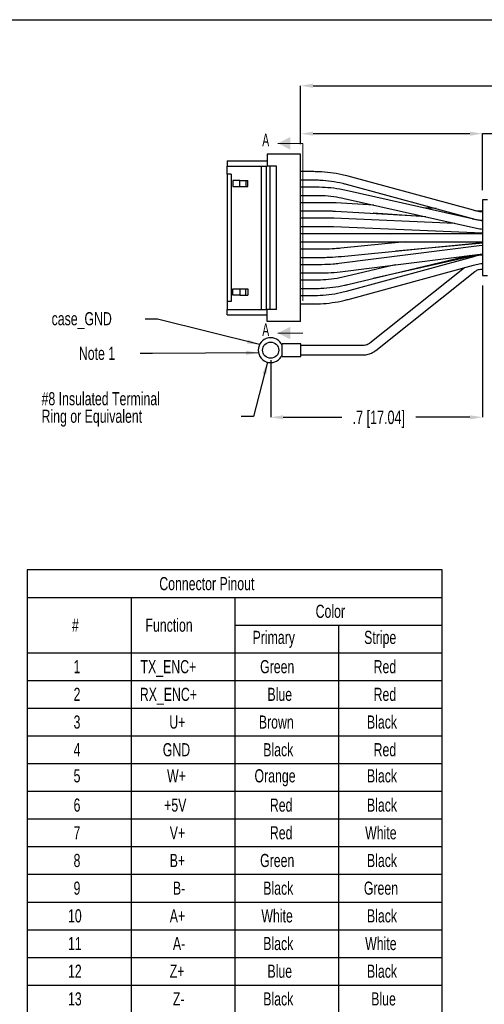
# Model space of a CAD drawing. Extents: x 897.4 to 914.4, y -8.5 to 2.5.
# Tile 2 of 36: x 901 to 904, y -3.8 to 2.5. Entities that reach past the tile are written whole.
import ezdxf

# ---------------------------------------------------------------- set-up
doc = ezdxf.new("R2010")
doc.units = 0
doc.header["$LTSCALE"] = 4
doc.header["$MEASUREMENT"] = 0
doc.linetypes.add('HIDDEN', pattern=[0.375, 0.25, -0.125])
doc.layers.get('0').update_dxf_attribs({"linetype": 'CONTINUOUS'})
doc.layers.get('DEFPOINTS').update_dxf_attribs({"linetype": 'CONTINUOUS'})
doc.layers.add('SLD-0', color=179, linetype='CONTINUOUS')
doc.styles.add('SLDTEXTSTYLE0', font='TXT', dxfattribs={"width": 0.7})
doc.styles.add('SLDTEXTSTYLE2', font='TXT', dxfattribs={"width": 0.605})
doc.styles.get("Standard").update_dxf_attribs({"font": 'romans.shx'})
doc.dimstyles.new('SLDDIMSTYLE0', dxfattribs={"dimtxt": 0.084961, "dimasz": 0.07874, "dimexe": 0, "dimexo": 0.0625, "dimgap": 0.02124, "dimtad": 0, "dimtih": 1, "dimtoh": 1, "dimdec": 1, "dimlfac": 0.5, "dimrnd": 1e-09, "dimzin": 4, "dimdsep": 46, "dimtxsty": 'SLDTEXTSTYLE0', "dimsah": 1, "dimcen": 0.09, "dimadec": 0, "dimazin": 1, "dimtfac": 1, "dimtdec": 1, "dimtofl": 0, "dimtmove": 0, "dimatfit": 3, "dimfxl": 0, "dimfrac": 2, "dimtolj": 1, "dimtzin": 12, "dimarcsym": 0})
doc.dimstyles.new('SLDDIMSTYLE2', dxfattribs={"dimtxt": 0.084961, "dimasz": 0.07874, "dimexe": 0, "dimexo": 0.0625, "dimgap": 0.02124, "dimtad": 0, "dimtih": 1, "dimtoh": 1, "dimdec": 1, "dimlfac": 0.5, "dimrnd": 1e-09, "dimzin": 4, "dimdsep": 46, "dimtxsty": 'SLDTEXTSTYLE0', "dimsah": 1, "dimcen": 0.09, "dimadec": 0, "dimazin": 1, "dimtfac": 1, "dimtdec": 1, "dimtofl": 0, "dimtmove": 0, "dimatfit": 3, "dimfxl": 0, "dimfrac": 2, "dimtolj": 1, "dimtzin": 12, "dimarcsym": 0})
doc.dimstyles.new('SLDDIMSTYLE3', dxfattribs={"dimtxt": 0.084961, "dimasz": 0.07874, "dimexe": 0, "dimexo": 0.0625, "dimgap": 0.02124, "dimtad": 0, "dimtih": 1, "dimtoh": 1, "dimlfac": 0.5, "dimrnd": 1e-09, "dimzin": 4, "dimdsep": 46, "dimtxsty": 'SLDTEXTSTYLE0', "dimsah": 1, "dimcen": 0.09, "dimadec": 0, "dimazin": 1, "dimtol": 1, "dimtp": 0.05, "dimtm": 0.05, "dimtfac": 1, "dimtofl": 0, "dimtmove": 0, "dimatfit": 3, "dimfxl": 0, "dimfrac": 2, "dimtolj": 1, "dimtzin": 0, "dimarcsym": 0})
doc.dimstyles.new('SLDDIMSTYLE4', dxfattribs={"dimtxt": 0.18, "dimasz": 0.07874, "dimexe": 0, "dimexo": 0.0625, "dimgap": 0, "dimtad": 0, "dimtih": 1, "dimtoh": 1, "dimdec": 0, "dimrnd": 1e-09, "dimzin": 0, "dimdsep": 46, "dimtxsty": 'Standard', "dimsah": 1, "dimcen": 0.09, "dimadec": 0, "dimazin": 0, "dimtfac": 0.07874, "dimtdec": 0, "dimtofl": 0, "dimtmove": 0, "dimatfit": 3, "dimfxl": 0, "dimfrac": 2, "dimtolj": 1, "dimtzin": 0, "dimarcsym": 0})

# ---------------------------------------------------------------- blocks, each defined once
blk = doc.blocks.new('SW_TABLEANNOTATION_1')
at = {"layer": 'SLD-0', "color": 0}
for p, q in [((0, 0), (0, -3.5134)), ((2.6307, 0), (0, 0)), ((2.6307, -3.5134), (2.6307, 0)), ((0, -0.1757), (2.6307, -0.1757)), ((0.6577, -0.1757), (0.6577, -3.5134)), ((1.3153, -0.1757), (1.3153, -3.5134)), ((1.3153, -0.3513), (2.6307, -0.3513)), ((1.973, -0.3513), (1.973, -3.5134)), ((0, -0.527), (2.6307, -0.527)), ((0, -0.7027), (2.6307, -0.7027)), ((0, -0.8784), (2.6307, -0.8784)), ((0, -1.054), (2.6307, -1.054)), ((0, -1.2297), (2.6307, -1.2297)), ((0, -1.4054), (2.6307, -1.4054)), ((0, -1.581), (2.6307, -1.581)), ((0, -1.7567), (2.6307, -1.7567)), ((0, -1.9324), (2.6307, -1.9324)), ((0, -2.1081), (2.6307, -2.1081)), ((0, -2.2837), (2.6307, -2.2837)), ((0, -2.4594), (2.6307, -2.4594)), ((0, -2.6351), (2.6307, -2.6351)), ((0, -2.8107), (2.6307, -2.8107)), ((0, -2.9864), (2.6307, -2.9864)), ((0, -3.1621), (2.6307, -3.1621)), ((0, -3.3377), (2.6307, -3.3377)), ((0, -3.5134), (2.6307, -3.5134))]:
    blk.add_line(p, q, dxfattribs=at)
at = {"layer": 'SLD-0', "color": 0, "attachment_point": 1, "style": 'SLDTEXTSTYLE0'}
for s, insert, char_height in [('Connector Pinout', (0.8369, -0.0461), 0.083333), ('Color', (1.8279, -0.2217), 0.08333), ('#', (0.2834, -0.3096), 0.0833), ('Function', (0.7493, -0.3096), 0.08333), ('Primary', (1.428, -0.3873), 0.08333), ('Stripe', (2.1354, -0.3873), 0.08333), ('1', (0.2935, -0.5731), 0.0833), ('TX_ENC+', (0.7179, -0.5731), 0.08333), ('Green', (1.476, -0.5731), 0.08333), ('Red', (2.1954, -0.5731), 0.08333), ('2', (0.2935, -0.7487), 0.0833), ('RX_ENC+', (0.7135, -0.7487), 0.08333), ('Blue', (1.5226, -0.7487), 0.08333), ('Red', (2.1954, -0.7487), 0.08333), ('3', (0.2935, -0.9244), 0.0833), ('U+', (0.9004, -0.9244), 0.08333), ('Brown', (1.468, -0.9244), 0.08333), ('Black', (2.1534, -0.9244), 0.08333), ('4', (0.2935, -1.1001), 0.0833), ('GND', (0.859, -1.1001), 0.08333), ('Black', (1.4958, -1.1001), 0.08333), ('Red', (2.1954, -1.1001), 0.08333), ('5', (0.2935, -1.2657), 0.0833), ('W+', (0.8861, -1.2657), 0.08333), ('Orange', (1.4405, -1.2657), 0.08333), ('Black', (2.1534, -1.2657), 0.08333), ('6', (0.2935, -1.4514), 0.0833), ('+5V', (0.8677, -1.4514), 0.08333), ('Red', (1.5378, -1.4514), 0.08333), ('Black', (2.1534, -1.4514), 0.08333), ('Red', (1.5378, -1.6271), 0.08333), ('White', (2.1416, -1.6271), 0.08333), ('7', (0.2935, -1.6271), 0.0833), ('V+', (0.9031, -1.6271), 0.08333), ('8', (0.2935, -1.8028), 0.0833), ('B+', (0.9029, -1.8028), 0.08333), ('Green', (1.476, -1.8028), 0.08333), ('Black', (2.1534, -1.8028), 0.08333), ('9', (0.2935, -1.9784), 0.0833), ('B-', (0.9231, -1.9784), 0.08333), ('Black', (1.4958, -1.9784), 0.08333), ('Green', (2.1337, -1.9784), 0.08333), ('10', (0.2582, -2.1541), 0.08333), ('A+', (0.9031, -2.1541), 0.08333), ('White', (1.4839, -2.1541), 0.08333), ('Black', (2.1534, -2.1541), 0.08333), ('11', (0.2582, -2.3298), 0.08333), ('A-', (0.9233, -2.3298), 0.08333), ('Black', (1.4958, -2.3298), 0.08333), ('White', (2.1416, -2.3298), 0.08333), ('Blue', (1.5226, -2.5055), 0.08333), ('Black', (2.1534, -2.5055), 0.08333), ('12', (0.2582, -2.5055), 0.08333), ('Z+', (0.903, -2.5055), 0.08333), ('13', (0.2582, -2.6811), 0.08333), ('Z-', (0.9232, -2.6811), 0.08333), ('Black', (1.4958, -2.6811), 0.08333), ('Blue', (2.1803, -2.6811), 0.08333), ('14', (0.2582, -2.8568), 0.08333), ('MCLRB', (0.7931, -2.8568), 0.08333), ('Yellow', (1.4675, -2.8568), 0.08333), ('Black', (2.1534, -2.8568), 0.08333), ('15', (0.2582, -3.0224), 0.08333), ('W-', (0.9063, -3.0224), 0.08333), ('Black', (1.4958, -3.0224), 0.08333), ('Orange', (2.0981, -3.0224), 0.08333), ('16', (0.2582, -3.2081), 0.08333), ('V-', (0.9233, -3.2081), 0.08333), ('White', (1.4839, -3.2081), 0.08333), ('Red', (2.1954, -3.2081), 0.08333), ('17', (0.2582, -3.3838), 0.08333), ('U-', (0.9206, -3.3838), 0.08333), ('Black', (1.4958, -3.3838), 0.08333), ('Brown', (2.1257, -3.3838), 0.08333)]:
    blk.add_mtext(s, dxfattribs=dict(at, insert=insert, char_height=char_height))
blk = doc.blocks.new('*D20')
at = {"layer": 'DEFPOINTS', "color": 0}
for p in [(903.98, 0.8421), (902.6382, 0.3691), (902.6382, -0.0569)]:
    blk.add_point(p, dxfattribs=at)
at = {"layer": 'SLD-0', "color": 0, "lineweight": -2}
for p, q in [((903.98, 0.7796), (903.98, -0.0569)), ((902.6382, 0.3066), (902.6382, -0.0569)), ((902.717, -0.0569), (903.0893, -0.0569)), ((903.9013, -0.0569), (903.558, -0.0569))]:
    blk.add_line(p, q, dxfattribs=at)
at = {"layer": 'SLD-0', "color": 0}
for points in [[(902.717, -0.0438), (902.717, -0.0701), (902.6382, -0.0569)], [(903.9013, -0.0438), (903.9013, -0.0701), (903.98, -0.0569)]]:
    blk.add_solid(points, dxfattribs=at)
at = {"layer": 'SLD-0', "color": 0, "insert": (903.3237, -0.0145), "char_height": 0.084961, "attachment_point": 2, "style": 'SLDTEXTSTYLE0'}
blk.add_mtext('\\A1;.7 [17.04]', dxfattribs=at)
blk = doc.blocks.new('*D22')
at = {"layer": 'DEFPOINTS', "color": 0}
for p in [(909.5675, 2.0469), (909.5675, 1.7481), (902.8279, 1.6136)]:
    blk.add_point(p, dxfattribs=at)
at = {"layer": 'SLD-0', "color": 0, "lineweight": -2}
for p, q in [((902.8279, 1.6761), (902.8279, 2.0469)), ((902.9066, 2.0469), (906.6501, 2.0469)), ((909.4888, 2.0469), (906.7322, 2.0469)), ((909.5675, 1.8106), (909.5675, 2.0469))]:
    blk.add_line(p, q, dxfattribs=at)
at = {"layer": 'SLD-0', "color": 0}
for points in [[(902.9066, 2.06), (902.9066, 2.0338), (902.8279, 2.0469)], [(909.4888, 2.06), (909.4888, 2.0338), (909.5675, 2.0469)]]:
    blk.add_solid(points, dxfattribs=at)
at = {"layer": 'SLD-0', "color": 0, "insert": (906.6912, 2.0894), "char_height": 0.08496, "attachment_point": 2, "style": 'SLDTEXTSTYLE0'}
blk.add_mtext('\\A1;L', dxfattribs=at)
blk = doc.blocks.new('*D23')
at = {"layer": 'DEFPOINTS', "color": 0}
for p in [(903.98, 1.7429), (902.8279, 1.6136), (903.98, 1.3221)]:
    blk.add_point(p, dxfattribs=at)
at = {"layer": 'SLD-0', "color": 0, "lineweight": -2}
for p, q in [((902.8279, 1.6761), (902.8279, 1.7429)), ((902.9066, 1.7429), (903.9013, 1.7429)), ((903.98, 1.3846), (903.98, 1.7429)), ((903.98, 1.7429), (904.268, 1.7429))]:
    blk.add_line(p, q, dxfattribs=at)
at = {"layer": 'SLD-0', "color": 0}
for points in [[(902.9066, 1.756), (902.9066, 1.7298), (902.8279, 1.7429)], [(903.9013, 1.756), (903.9013, 1.7298), (903.98, 1.7429)]]:
    blk.add_solid(points, dxfattribs=at)
at = {"layer": 'SLD-0', "color": 0, "insert": (904.8294, 1.7854), "char_height": 0.084961, "attachment_point": 2, "style": 'SLDTEXTSTYLE0'}
blk.add_mtext('\\A1;.58±0.05 [14.632±1.270]', dxfattribs=at)
blk = doc.blocks.new('SW_NOTE_5')
at = {"layer": 'SLD-0', "color": 0, "char_height": 0.083333, "attachment_point": 1, "style": 'SLDTEXTSTYLE0'}
for s, insert in [('#8 Insulated Terminal', (-1.2643, 0.1554)), ('Ring or Equivalent', (-1.2643, 0.0443))]:
    blk.add_mtext(s, dxfattribs=dict(at, insert=insert))

msp = doc.modelspace()

# ---------------------------------------------------------------- linework, layer by layer
at = {"color": 7, "linetype": 'Continuous', "lineweight": 18}
for p, q in [((902.8416, 1.6815), (902.6842, 1.6815)), ((902.8416, 0.4773), (902.6842, 0.4773))]:
    msp.add_line(p, q, dxfattribs=at)
at = {"color": 7, "linetype": 'HIDDEN', "lineweight": 18}
msp.add_line((902.8416, 1.6815), (902.8416, 0.4773), dxfattribs=at)
at = {"color": 7, "linetype": 'Continuous', "lineweight": 25}
for p, q in [((902.3633, 1.5703), (902.6153, 1.5703)), ((902.3633, 1.5703), (902.3633, 1.5376)), ((902.6153, 1.6136), (902.6153, 1.5376)), ((902.8279, 1.6136), (902.6153, 1.6136)), ((902.8279, 0.5506), (902.8279, 1.6136)), ((902.3633, 1.4857), (902.3633, 1.5376)), ((902.3633, 1.5376), (902.5799, 1.5376)), ((902.5799, 0.6266), (902.5799, 1.5376)), ((902.5799, 1.5376), (902.6114, 1.5376)), ((902.6114, 1.5376), (902.6153, 1.5376)), ((902.6114, 0.6266), (902.6114, 1.5376)), ((902.6743, 1.5376), (902.6153, 1.5376)), ((902.635, 0.6266), (902.635, 1.5376)), ((902.6743, 0.6266), (902.6743, 1.5376)), ((902.9128, 1.5018), (902.8279, 1.5018)), ((902.3869, 1.4857), (902.3633, 1.4857)), ((902.3633, 1.4857), (902.3633, 0.6786)), ((902.3869, 1.4857), (902.3869, 0.6786)), ((902.3988, 1.4463), (902.3988, 1.4069)), ((902.4421, 1.4463), (902.3988, 1.4463)), ((902.4421, 1.4069), (902.4421, 1.4463)), ((902.4421, 1.4463), (902.4799, 1.4463)), ((902.4799, 1.4463), (902.4799, 1.4069)), ((902.4799, 1.4463), (902.4932, 1.4463)), ((902.4932, 1.4069), (902.4932, 1.4463)), ((902.8279, 1.4498), (902.9128, 1.4498)), ((903.9234, 1.2566), (903.1303, 1.4727)), ((902.3988, 1.4069), (902.4421, 1.4069)), ((902.4421, 1.4069), (902.4799, 1.4069)), ((902.4799, 1.4069), (902.4932, 1.4069)), ((902.9274, 1.4034), (902.8279, 1.4034)), ((903.9355, 1.1978), (903.1159, 1.3824)), ((903.1166, 1.4226), (903.9098, 1.2064)), ((902.8279, 1.3514), (902.9274, 1.3514)), ((903.1045, 1.3317), (903.9241, 1.1471)), ((904.0123, 1.3221), (903.98, 1.3221)), ((903.98, 1.3221), (903.98, 1.0821)), ((902.9884, 1.305), (902.8279, 1.305)), ((902.8279, 1.253), (902.9884, 1.253)), ((903.0501, 1.2512), (903.6008, 1.2199)), ((903.2915, 1.2896), (903.053, 1.3031)), ((903.6873, 1.2671), (903.608, 1.2716)), ((903.98, 1.2504), (903.9383, 1.2528)), ((903.0033, 1.2065), (902.8279, 1.2065)), ((903.0378, 1.2058), (903.0033, 1.2065)), ((903.8061, 1.1737), (903.0378, 1.2058)), ((903.6222, 1.2151), (903.2878, 1.2377)), ((903.4298, 1.2296), (903.444, 1.2271)), ((903.9173, 1.2019), (903.9314, 1.2011)), ((903.98, 1.1897), (903.9355, 1.1978)), ((903.98, 1.1909), (903.9699, 1.1916)), ((902.8279, 1.1545), (903.0033, 1.1545)), ((903.0033, 1.1545), (903.0357, 1.1539)), ((903.0357, 1.1539), (903.98, 1.1143)), ((902.9861, 1.1081), (902.8279, 1.1081)), ((903.0538, 1.1081), (902.9861, 1.1081)), ((903.98, 1.1081), (903.0538, 1.1081)), ((903.399, 1.1081), (903.98, 1.1124)), ((903.98, 1.0821), (903.98, 0.8421)), ((902.8279, 1.0561), (902.9861, 1.0561)), ((902.9536, 1.0097), (902.8279, 1.0097)), ((902.9861, 1.0561), (903.0538, 1.0561)), ((903.0538, 1.0561), (903.98, 1.0561)), ((903.9604, 1.0308), (903.0731, 0.9182)), ((903.4904, 1.0561), (903.083, 1.016)), ((903.0881, 0.9643), (903.9571, 1.0498)), ((903.9609, 1.0463), (903.4307, 0.998)), ((903.9571, 1.0498), (903.98, 1.0517)), ((903.98, 1.0324), (903.9604, 1.0308)), ((903.98, 1.0474), (903.9609, 1.0463)), ((902.8279, 0.9577), (902.9536, 0.9577)), ((903.0796, 0.8666), (903.9669, 0.9792)), ((903.9098, 0.9578), (903.1166, 0.7417)), ((903.1263, 0.7855), (903.9046, 0.9713)), ((903.9281, 0.967), (903.2889, 0.8243)), ((903.8109, 0.9489), (903.9512, 0.9736)), ((903.98, 0.9764), (903.9281, 0.967)), ((903.9669, 0.9792), (903.98, 0.9805)), ((902.9631, 0.9113), (902.8279, 0.9113)), ((903.4267, 0.9106), (903.1142, 0.8361)), ((903.1303, 0.6915), (903.9234, 0.9076)), ((903.8659, 0.8919), (903.2678, 0.4144)), ((903.9757, 0.8833), (903.98, 0.8833)), ((902.8279, 0.8593), (902.9631, 0.8593)), ((902.9164, 0.8128), (902.8279, 0.8128)), ((903.3053, 0.3675), (903.932, 0.868)), ((903.98, 0.8421), (904.0123, 0.8421)), ((902.3988, 0.7179), (902.3988, 0.7573)), ((902.3988, 0.7573), (902.4421, 0.7573)), ((902.4421, 0.7573), (902.4421, 0.7179)), ((902.4421, 0.7573), (902.4799, 0.7573)), ((902.4799, 0.7179), (902.4799, 0.7573)), ((902.4799, 0.7573), (902.4932, 0.7573)), ((902.4932, 0.7573), (902.4932, 0.7179)), ((902.8279, 0.7608), (902.9164, 0.7608)), ((902.4421, 0.7179), (902.3988, 0.7179)), ((902.4421, 0.7179), (902.4799, 0.7179)), ((902.4799, 0.7179), (902.4932, 0.7179)), ((902.9128, 0.7144), (902.8279, 0.7144)), ((902.3869, 0.6786), (902.3633, 0.6786)), ((902.3633, 0.6786), (902.3633, 0.6266)), ((902.3633, 0.6266), (902.5799, 0.6266)), ((902.3633, 0.5939), (902.3633, 0.6266)), ((902.5799, 0.6266), (902.6114, 0.6266)), ((902.6114, 0.6266), (902.6153, 0.6266)), ((902.6153, 0.5506), (902.6153, 0.6266)), ((902.6743, 0.6266), (902.6153, 0.6266)), ((902.8279, 0.6624), (902.9128, 0.6624)), ((902.3633, 0.5939), (902.6153, 0.5939)), ((902.8279, 0.5506), (902.6153, 0.5506)), ((902.8296, 0.4085), (902.7115, 0.4085)), ((902.7115, 0.3297), (902.7115, 0.4085)), ((902.8296, 0.3297), (902.8296, 0.4085)), ((903.2241, 0.3991), (902.8296, 0.3991)), ((902.7115, 0.3297), (902.8296, 0.3297)), ((902.8296, 0.3391), (903.2241, 0.3391))]:
    msp.add_line(p, q, dxfattribs=at)
at = {"color": 8, "linetype": 'Continuous', "lineweight": 25}
msp.add_line((903.9287, 1.1993), (903.9292, 1.2012), dxfattribs=at)
at = {"color": 7, "linetype": 'Continuous', "lineweight": 25}
msp.add_circle((902.6382, 0.3691), 0.0512, dxfattribs=at)
msp.add_arc((902.6382, 0.3691), 0.0787, 21.56519, 338.43481, dxfattribs=at)
for points, knots in [([(903.1303, 1.4727), (903.1172, 1.4761), (903.0797, 1.4857), (903.0166, 1.4963), (902.9569, 1.5014), (902.9222, 1.5017), (902.9128, 1.5018)], [0, 0, 0, 0, 0.183702, 0.527594, 0.871584, 1, 1, 1, 1]), ([(902.9128, 1.4498), (902.9255, 1.4496), (902.9625, 1.4491), (903.0237, 1.4429), (903.0789, 1.4325), (903.1096, 1.4244), (903.1166, 1.4226)], [0, 0, 0, 0, 0.183721, 0.538938, 0.894237, 1, 1, 1, 1]), ([(903.1159, 1.3824), (903.1028, 1.3852), (903.065, 1.3931), (903.002, 1.4015), (902.9521, 1.4028), (902.9274, 1.4034)], [0, 0, 0, 0, 0.212024, 0.609915, 1, 1, 1, 1]), ([(902.9274, 1.3514), (902.94, 1.3512), (902.977, 1.3507), (903.0364, 1.3453), (903.0824, 1.3361), (903.1045, 1.3317)], [0, 0, 0, 0, 0.212368, 0.622049, 1, 1, 1, 1]), ([(903.053, 1.3031), (903.0397, 1.3038), (903.0182, 1.3048), (902.9966, 1.3049), (902.9884, 1.305)], [0, 0, 0, 0, 0.619046, 1, 1, 1, 1]), ([(902.9884, 1.253), (903.0011, 1.2529), (903.0217, 1.2527), (903.0422, 1.2516), (903.0501, 1.2512)], [0, 0, 0, 0, 0.619404, 1, 1, 1, 1]), ([(903.98, 1.2443), (903.9681, 1.2464), (903.9491, 1.2497), (903.9305, 1.2547), (903.9234, 1.2566)], [0, 0, 0, 0, 0.623576, 1, 1, 1, 1]), ([(903.9098, 1.2064), (903.9228, 1.203), (903.946, 1.1968), (903.9696, 1.193), (903.98, 1.1914)], [0, 0, 0, 0, 0.562171, 1, 1, 1, 1]), ([(903.9241, 1.1471), (903.9372, 1.1441), (903.9557, 1.1399), (903.9745, 1.1377), (903.98, 1.137)], [0, 0, 0, 0, 0.708961, 1, 1, 1, 1]), ([(903.083, 1.016), (903.0703, 1.0149), (903.0346, 1.0117), (902.9915, 1.0099), (902.961, 1.0097), (902.9536, 1.0097)], [0, 0, 0, 0, 0.294291, 0.829284, 1, 1, 1, 1]), ([(902.9536, 0.9577), (902.9669, 0.9578), (903.0053, 0.9581), (903.0502, 0.9607), (903.0816, 0.9637), (903.0881, 0.9643)], [0, 0, 0, 0, 0.296174, 0.856157, 1, 1, 1, 1]), ([(903.98, 0.9728), (903.9657, 0.9704), (903.942, 0.9664), (903.9189, 0.9602), (903.9098, 0.9578)], [0, 0, 0, 0, 0.606997, 1, 1, 1, 1]), ([(903.0731, 0.9182), (903.0605, 0.9168), (903.024, 0.9125), (902.9872, 0.9118), (902.9631, 0.9113)], [0, 0, 0, 0, 0.344111, 1, 1, 1, 1]), ([(903.9234, 0.9076), (903.9356, 0.9109), (903.9543, 0.916), (903.9734, 0.919), (903.98, 0.9201)], [0, 0, 0, 0, 0.653302, 1, 1, 1, 1]), ([(903.932, 0.868), (903.9346, 0.8699), (903.9431, 0.8761), (903.9581, 0.8821), (903.9706, 0.8829), (903.9757, 0.8833)], [0, 0, 0, 0, 0.2039, 0.67027, 1, 1, 1, 1]), ([(903.1142, 0.8361), (903.1019, 0.8333), (903.0659, 0.8252), (903.0064, 0.8167), (902.9525, 0.8131), (902.9229, 0.8129), (902.9164, 0.8128)], [0, 0, 0, 0, 0.189311, 0.554866, 0.901989, 1, 1, 1, 1]), ([(902.9631, 0.8593), (902.9765, 0.8594), (903.0155, 0.8598), (903.0542, 0.8639), (903.0796, 0.8666)], [0, 0, 0, 0, 0.344602, 1, 1, 1, 1]), ([(902.9164, 0.7608), (902.9298, 0.761), (902.9685, 0.7615), (903.0321, 0.7673), (903.0886, 0.7768), (903.1197, 0.7839), (903.1263, 0.7855)], [0, 0, 0, 0, 0.190234, 0.547509, 0.904106, 1, 1, 1, 1]), ([(903.1166, 0.7417), (903.1044, 0.7385), (903.0685, 0.7293), (903.0078, 0.7192), (902.9518, 0.7148), (902.9201, 0.7145), (902.9128, 0.7144)], [0, 0, 0, 0, 0.183704, 0.538913, 0.894231, 1, 1, 1, 1]), ([(902.9128, 0.6624), (902.9263, 0.6626), (902.965, 0.6632), (903.0287, 0.6695), (903.0876, 0.6804), (903.1211, 0.6891), (903.1303, 0.6915)], [0, 0, 0, 0, 0.183716, 0.527619, 0.871596, 1, 1, 1, 1]), ([(903.2678, 0.4144), (903.2653, 0.4125), (903.2568, 0.4063), (903.2418, 0.4003), (903.2293, 0.3994), (903.2241, 0.3991)], [0, 0, 0, 0, 0.203901, 0.67027, 1, 1, 1, 1]), ([(903.2241, 0.3391), (903.2301, 0.3393), (903.246, 0.34), (903.2713, 0.3468), (903.2922, 0.3575), (903.3027, 0.3656), (903.3053, 0.3675)], [0, 0, 0, 0, 0.203745, 0.546413, 0.889553, 1, 1, 1, 1])]:
    msp.add_open_spline(points, degree=3, knots=knots, dxfattribs=at)
at = {"color": 7, "linetype": 'Continuous', "lineweight": 18}
for points in [[(902.6842, 1.6815), (902.7629, 1.6415), (902.7629, 1.7215)], [(902.6842, 0.4773), (902.7629, 0.4373), (902.7629, 0.5173)]]:
    msp.add_solid(points, dxfattribs=at)
at = {"layer": 'DEFPOINTS'}
msp.add_lwpolyline([(914.4093, -8.5339), (897.4093, -8.5339), (897.4093, 2.4661), (914.4093, 2.4661)], close=True, dxfattribs=at)

# ---------------------------------------------------------------- block references
at = {"layer": 'SLD-0'}
for name, p in [('SW_NOTE_5', (902.4502, -0.0527)), ('SW_TABLEANNOTATION_1', (901.0953, -1.0245))]:
    msp.add_blockref(name, p, dxfattribs=at)

# ---------------------------------------------------------------- texts
at = {"color": 7, "linetype": 'Continuous', "char_height": 0.0809, "attachment_point": 1, "style": 'SLDTEXTSTYLE2'}
for insert in [(902.5851, 1.7436), (902.5851, 0.5393)]:
    msp.add_mtext('A', dxfattribs=dict(at, insert=insert))
at = {"layer": 'SLD-0', "char_height": 0.08333, "attachment_point": 1, "style": 'SLDTEXTSTYLE0'}
for s, insert in [('case_GND', (901.2498, 0.6103)), ('Note 1', (901.4224, 0.3906))]:
    msp.add_mtext(s, dxfattribs=dict(at, insert=insert))

# ---------------------------------------------------------------- dimensions: what is measured, and where the dimension line sits
at = {"layer": 'SLD-0'}
dim = msp.add_linear_dim(base=(909.5675, 2.0469), p1=(902.8279, 1.6136), p2=(909.5675, 1.7481), text='L', dimstyle='SLDDIMSTYLE2', dxfattribs=at)
dim.commit()
dim.dimension.update_dxf_attribs({"geometry": '*D22', "text_midpoint": (906.6912, 2.0469), "dimtype": 160})
for base, p1, p2, dimstyle, picture, middle in [((903.98, 1.7429), (902.8279, 1.6136), (903.98, 1.3221), 'SLDDIMSTYLE3', '*D23', (904.8294, 1.7429)), ((902.6382, -0.0569), (903.98, 0.8421), (902.6382, 0.3691), 'SLDDIMSTYLE0', '*D20', (903.3237, -0.0569))]:
    dim = msp.add_linear_dim(base=base, p1=p1, p2=p2, dimstyle=dimstyle, dxfattribs=at)
    dim.commit()
    dim.dimension.update_dxf_attribs({"geometry": picture, "text_midpoint": middle, "dimtype": 160})

# ---------------------------------------------------------------- leaders
for points in [[(902.5681, 0.4048), (901.9213, 0.5654), (901.8426, 0.5654)], [(902.5612, 0.3529), (901.8901, 0.3472), (901.8114, 0.3472)], [(902.6178, 0.293), (902.529, -0.0527), (902.4502, -0.0527)]]:
    msp.add_leader(points, dimstyle='SLDDIMSTYLE4', dxfattribs=at)

doc.saveas('drawing.dxf')
